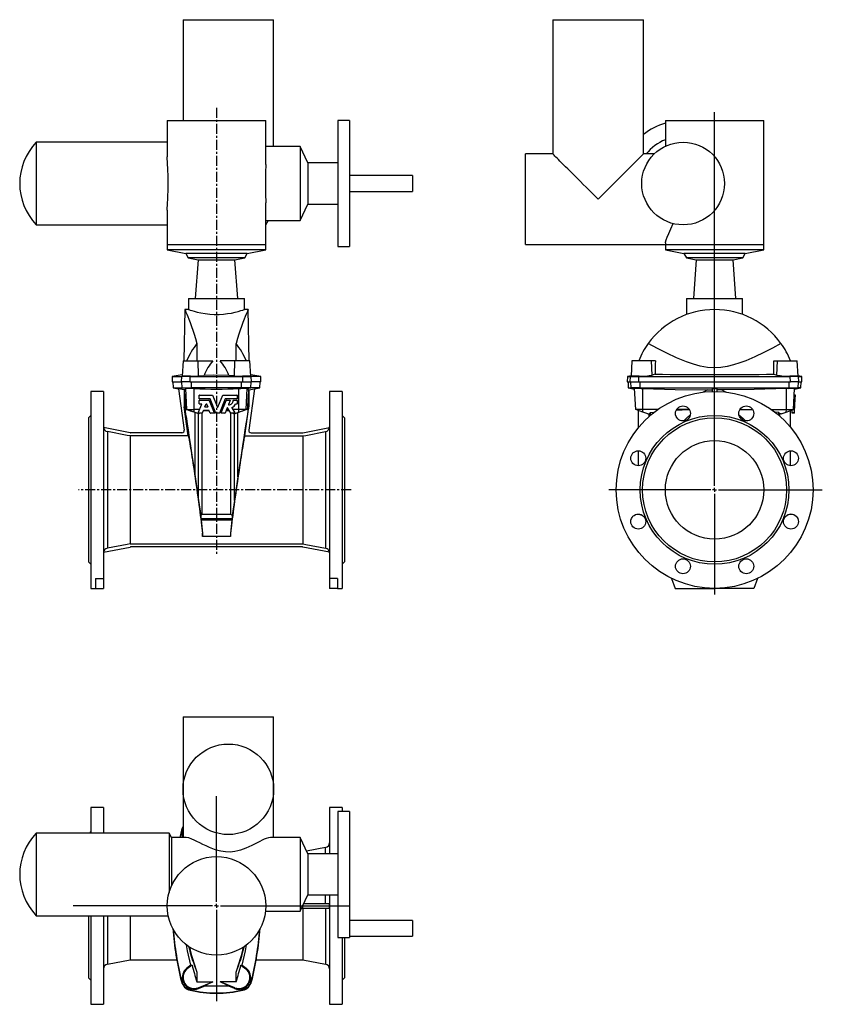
# Model space of a CAD drawing. Extents: x -10.2 to 29.9, y -7.2 to 42.
import ezdxf

# ---------------------------------------------------------------- set-up
doc = ezdxf.new("R2010")
doc.units = 0
doc.linetypes.add('CENTERX2', pattern=[0.8, 0.5, -0.1, 0.1, -0.1])
doc.layers.get('0').update_dxf_attribs({"linetype": 'CONTINUOUS'})
doc.layers.add('FORMAT', color=7, linetype='CONTINUOUS')

# ---------------------------------------------------------------- blocks, each defined once
blk = doc.blocks.new('SW_CENTERMARKSYMBOL_0')
at = {"layer": 'FORMAT', "color": 0}
for p, q in [((0, 0.197), (0, 18.887)), ((-0.197, 0), (-5.285, 0)), ((0, 0), (-0.098, 0)), ((0, 0), (0, 0.098)), ((0, 0), (0, -0.098)), ((0, 0), (0.098, 0)), ((0.197, 0), (5.386, 0)), ((0, -0.197), (0, -5.231))]:
    blk.add_line(p, q, dxfattribs=at)
blk = doc.blocks.new('SW_CENTERMARKSYMBOL_1')
at = {"layer": 'FORMAT', "color": 0}
for p, q in [((0, 0.197), (0, 5.476)), ((-0.197, 0), (-7.16, 0)), ((0, 0), (-0.098, 0)), ((0, 0), (0, 0.098)), ((0, 0), (0, -0.098)), ((0, 0), (0.098, 0)), ((0.197, 0), (6.63, 0)), ((0, -0.197), (0, -4.758))]:
    blk.add_line(p, q, dxfattribs=at)

msp = doc.modelspace()

# ---------------------------------------------------------------- linework, layer by layer
at = {"color": 7, "linetype": 'CONTINUOUS'}
for p, q in [((-2.051, 42.006), (-2.051, 36.967)), ((-2.051, 42.006), (2.476, 42.006)), ((2.476, 35.666), (2.476, 42.006)), ((16.441, 42.006), (16.441, 35.294)), ((16.441, 42.006), (20.969, 42.006)), ((20.969, 35.294), (20.969, 42.006)), ((-2.839, 36.967), (-2.839, 35.154)), ((-2.839, 36.967), (2.083, 36.967)), ((2.083, 34.776), (2.083, 36.967)), ((6.276, 36.967), (5.685, 36.967)), ((5.685, 36.967), (5.685, 30.668)), ((6.276, 36.967), (6.276, 30.668)), ((22.071, 36.967), (22.071, 35.685)), ((22.071, 36.967), (26.992, 36.967)), ((26.992, 30.746), (26.992, 36.967)), ((-2.839, 35.884), (-9.392, 35.884)), ((-9.392, 35.884), (-9.392, 31.75)), ((3.81, 35.666), (2.083, 35.666)), ((4.192, 34.843), (3.81, 35.666)), ((3.81, 35.666), (3.81, 31.969)), ((16.441, 35.294), (15.083, 35.294)), ((15.083, 30.766), (15.083, 35.294)), ((21.51, 35.294), (20.969, 35.294)), ((5.685, 34.843), (4.192, 34.843)), ((4.192, 34.843), (4.192, 32.791)), ((9.425, 34.211), (6.276, 34.211)), ((9.425, 34.211), (9.425, 33.424)), ((6.276, 33.424), (9.425, 33.424)), ((-2.839, 32.485), (-2.839, 30.746)), ((2.083, 30.746), (2.083, 32.859)), ((3.81, 31.969), (4.192, 32.791)), ((4.192, 32.791), (5.685, 32.791)), ((-9.392, 31.75), (-2.839, 31.75)), ((2.083, 31.969), (2.212, 31.969)), ((2.212, 31.969), (3.81, 31.969)), ((-2.839, 30.746), (-2.839, 30.51)), ((2.083, 30.51), (2.083, 30.746)), ((5.685, 30.668), (6.276, 30.668)), ((15.083, 30.766), (22.071, 30.766)), ((22.071, 30.849), (22.071, 30.746)), ((22.071, 30.746), (22.071, 30.51)), ((26.992, 30.51), (26.992, 30.746)), ((-2.839, 30.51), (-1.912, 30.313)), ((2.083, 30.51), (-2.839, 30.51)), ((-1.912, 30.313), (-1.787, 30.097)), ((1.157, 30.313), (-1.912, 30.313)), ((-1.787, 30.097), (-1.302, 29.994)), ((1.032, 30.097), (-1.787, 30.097)), ((0.547, 29.994), (1.032, 30.097)), ((1.032, 30.097), (1.157, 30.313)), ((1.157, 30.313), (2.083, 30.51)), ((22.071, 30.51), (22.997, 30.313)), ((26.992, 30.51), (22.071, 30.51)), ((22.997, 30.313), (23.122, 30.097)), ((26.066, 30.313), (22.997, 30.313)), ((23.122, 30.097), (23.607, 29.994)), ((25.941, 30.097), (23.122, 30.097)), ((25.456, 29.994), (25.941, 30.097)), ((25.941, 30.097), (26.066, 30.313)), ((26.066, 30.313), (26.992, 30.51)), ((-1.302, 29.994), (-1.437, 28.069)), ((-1.302, 29.994), (0.547, 29.994)), ((0.681, 28.069), (0.547, 29.994)), ((23.607, 29.994), (23.473, 28.069)), ((23.607, 29.994), (24.532, 29.994)), ((24.532, 29.994), (25.456, 29.994)), ((25.591, 28.069), (25.456, 29.994)), ((-1.776, 28.069), (-1.776, 27.518)), ((-1.776, 28.069), (1.02, 28.069)), ((1.02, 27.518), (1.02, 28.069)), ((23.134, 28.069), (23.134, 27.272)), ((23.134, 28.069), (24.532, 28.069)), ((24.532, 28.069), (25.929, 28.069)), ((25.929, 27.274), (25.929, 28.069)), ((-1.962, 27.518), (-2.007, 24.959)), ((-1.776, 27.518), (-1.962, 27.518)), ((1.206, 27.518), (1.02, 27.518)), ((1.251, 24.959), (1.207, 27.518)), ((-1.354, 25.825), (-1.354, 24.959)), ((0.598, 24.959), (0.598, 25.825)), ((-2.051, 24.959), (-2.092, 24.187)), ((-2.051, 24.959), (-1.293, 24.959)), ((-1.293, 24.959), (-0.556, 24.959)), ((0.538, 24.959), (-0.2, 24.959)), ((1.295, 24.959), (0.538, 24.959)), ((1.336, 24.187), (1.295, 24.959)), ((20.398, 24.959), (20.357, 24.186)), ((21.383, 24.959), (20.398, 24.959)), ((21.57, 24.959), (21.383, 24.959)), ((27.493, 24.959), (27.68, 24.959)), ((27.68, 24.959), (28.666, 24.959)), ((28.706, 24.186), (28.666, 24.959)), ((-2.588, 24.174), (-2.602, 23.896)), ((-2.088, 24.262), (-2.588, 24.174)), ((-2.588, 24.174), (-2.115, 24.174)), ((-1.689, 24.174), (-2.115, 24.174)), ((-1.689, 24.174), (0.934, 24.174)), ((-1.279, 24.201), (-0.996, 24.228)), ((0.523, 24.201), (0.24, 24.228)), ((0.934, 24.174), (1.359, 24.174)), ((1.832, 24.174), (1.332, 24.262)), ((1.832, 24.174), (1.359, 24.174)), ((1.847, 23.896), (1.832, 24.174)), ((20.176, 24.174), (20.162, 23.896)), ((20.358, 24.206), (20.176, 24.174)), ((20.176, 24.174), (20.329, 24.174)), ((20.329, 24.174), (20.748, 24.174)), ((20.748, 24.174), (28.315, 24.174)), ((21.563, 24.283), (21.413, 24.244)), ((27.501, 24.283), (27.651, 24.244)), ((28.734, 24.174), (28.315, 24.174)), ((28.887, 24.174), (28.705, 24.206)), ((28.734, 24.174), (28.887, 24.174)), ((28.902, 23.896), (28.887, 24.174)), ((-2.602, 23.896), (-2.129, 23.896)), ((-2.564, 23.896), (-2.549, 23.598)), ((-1.693, 23.896), (-2.129, 23.896)), ((-1.693, 23.896), (0.937, 23.896)), ((0.937, 23.896), (1.373, 23.896)), ((1.847, 23.896), (1.373, 23.896)), ((1.793, 23.598), (1.808, 23.896)), ((20.162, 23.896), (20.315, 23.896)), ((20.201, 23.896), (20.217, 23.598)), ((20.315, 23.896), (20.745, 23.896)), ((20.745, 23.896), (28.319, 23.896)), ((28.748, 23.896), (28.319, 23.896)), ((28.748, 23.896), (28.902, 23.896)), ((28.847, 23.598), (28.862, 23.896)), ((-6.028, 23.424), (-6.657, 23.424)), ((-6.657, 23.424), (-6.657, 13.581)), ((-6.028, 23.424), (-6.028, 14.075)), ((-2.549, 23.598), (-2.279, 23.55)), ((-2.549, 23.598), (-2.089, 23.598)), ((-1.991, 23.5), (-2.279, 23.551)), ((-2.279, 23.551), (-1.99, 21.491)), ((-2.089, 23.598), (-1.629, 23.598)), ((-1.986, 23.499), (-1.991, 23.5)), ((-1.991, 23.5), (-1.991, 22.65)), ((-1.904, 23.564), (-1.915, 23.563)), ((0.874, 23.598), (-1.629, 23.598)), ((-1.5, 23.563), (-1.587, 23.564)), ((-1.238, 23.062), (-1.238, 23.232)), ((-1.229, 23.241), (-0.583, 23.241)), ((-0.574, 23.236), (-0.328, 22.64)), ((-0.31, 22.64), (-0.063, 23.236)), ((-0.055, 23.241), (0.642, 23.241)), ((0.652, 23.232), (0.652, 23.062)), ((0.744, 23.563), (0.832, 23.564)), ((1.334, 23.598), (0.874, 23.598)), ((1.149, 23.564), (1.16, 23.563)), ((1.23, 23.499), (1.236, 23.5)), ((1.523, 23.551), (1.234, 21.491)), ((1.236, 23.5), (1.523, 23.551)), ((1.236, 23.5), (1.236, 22.65)), ((1.793, 23.598), (1.334, 23.598)), ((1.523, 23.55), (1.793, 23.598)), ((5.902, 23.424), (5.272, 23.424)), ((5.272, 23.424), (5.272, 14.075)), ((5.902, 23.424), (5.902, 13.581)), ((20.217, 23.598), (20.534, 23.542)), ((20.217, 23.598), (20.357, 23.598)), ((20.807, 23.598), (20.357, 23.598)), ((20.533, 23.563), (20.543, 23.564)), ((20.588, 22.518), (20.533, 23.563)), ((20.807, 23.598), (28.257, 23.598)), ((20.853, 23.564), (20.94, 23.563)), ((24.178, 23.499), (23.952, 23.389)), ((24.178, 23.499), (24.414, 23.5)), ((24.414, 23.551), (24.414, 23.422)), ((24.65, 23.551), (24.65, 23.422)), ((24.885, 23.499), (24.65, 23.5)), ((24.885, 23.499), (25.111, 23.389)), ((28.21, 23.564), (28.124, 23.563)), ((28.257, 23.598), (28.707, 23.598)), ((28.475, 22.518), (28.53, 23.563)), ((28.572, 23.241), (28.513, 23.241)), ((28.53, 23.563), (28.521, 23.564)), ((28.529, 23.542), (28.847, 23.598)), ((28.563, 23.062), (28.572, 23.232)), ((28.847, 23.598), (28.707, 23.598)), ((-1.787, 21.197), (-1.991, 22.65)), ((-1.289, 22.349), (-1.109, 22.781)), ((-1.238, 22.804), (-1.238, 22.974)), ((-0.709, 23.053), (-1.229, 23.053)), ((-1.229, 22.983), (-0.756, 22.983)), ((-1.118, 22.794), (-1.229, 22.794)), ((-0.957, 22.655), (-0.896, 22.801)), ((-0.827, 22.642), (-0.948, 22.642)), ((-0.879, 22.801), (-0.818, 22.655)), ((-0.747, 22.977), (-0.487, 22.349)), ((-0.408, 22.341), (-0.701, 23.047)), ((0.063, 23.047), (-0.23, 22.341)), ((-0.151, 22.349), (0.11, 22.977)), ((0.642, 23.053), (0.072, 23.053)), ((0.118, 22.983), (0.302, 22.983)), ((0.311, 22.97), (0.229, 22.771)), ((0.462, 22.983), (0.642, 22.983)), ((0.642, 22.794), (0.588, 22.794)), ((0.652, 22.974), (0.652, 22.804)), ((1.031, 21.197), (1.236, 22.65)), ((28.549, 22.794), (28.49, 22.794)), ((28.559, 22.983), (28.5, 22.983)), ((28.562, 23.053), (28.503, 23.053)), ((28.525, 22.349), (28.548, 22.781)), ((28.549, 22.804), (28.558, 22.974)), ((28.559, 22.983), (28.562, 23.047)), ((-6.657, 22.223), (-6.776, 22.105)), ((-1.914, 22.518), (-1.861, 22.518)), ((-1.861, 22.518), (-1.5, 22.518)), ((-1.218, 22.518), (-1.5, 22.518)), ((-1.256, 22.296), (-1.5, 22.387)), ((-1.28, 22.304), (-1.445, 22.364)), ((-1.445, 19.151), (-1.445, 22.364)), ((-1.096, 22.335), (-1.28, 22.335)), ((-1.28, 17.98), (-1.28, 22.304)), ((-1.256, 22.296), (-1.28, 22.304)), ((-1.217, 22.335), (-1.256, 22.296)), ((-1.037, 22.462), (-1.087, 22.341)), ((-1.087, 17.287), (-1.087, 22.342)), ((-1.034, 22.466), (-0.741, 22.466)), ((-0.747, 22.468), (-1.028, 22.468)), ((-0.688, 22.341), (-0.738, 22.462)), ((-0.495, 22.335), (-0.679, 22.335)), ((-0.481, 22.518), (-0.557, 22.518)), ((-0.535, 22.466), (-0.46, 22.466)), ((-0.238, 22.335), (-0.399, 22.335)), ((-0.178, 22.466), (-0.103, 22.466)), ((-0.081, 22.518), (-0.156, 22.518)), ((0.042, 22.335), (-0.142, 22.335)), ((0.159, 22.604), (0.05, 22.341)), ((0.102, 22.466), (0.265, 22.466)), ((0.231, 22.518), (0.124, 22.518)), ((0.345, 22.34), (0.176, 22.605)), ((0.331, 17.287), (0.331, 22.362)), ((0.537, 22.335), (0.353, 22.335)), ((0.384, 22.602), (0.545, 22.35)), ((0.744, 22.518), (0.438, 22.518)), ((0.461, 22.335), (0.5, 22.296)), ((0.5, 22.296), (0.744, 22.387)), ((0.5, 22.296), (0.524, 22.304)), ((0.524, 22.304), (0.689, 22.364)), ((0.524, 17.98), (0.524, 22.304)), ((0.689, 19.151), (0.689, 22.364)), ((1.105, 22.518), (0.744, 22.518)), ((1.159, 22.518), (1.105, 22.518)), ((6.02, 22.105), (5.902, 22.223)), ((20.941, 22.518), (20.588, 22.518)), ((20.949, 22.387), (20.588, 22.518)), ((20.733, 21.63), (20.733, 22.466)), ((21.687, 22.518), (20.941, 22.518)), ((21.198, 22.296), (20.949, 22.387)), ((21.198, 22.296), (21.263, 22.304)), ((21.263, 22.304), (21.323, 22.364)), ((21.263, 22.181), (21.263, 22.304)), ((21.323, 22.364), (21.508, 22.385)), ((21.323, 22.234), (21.323, 22.364)), ((23.268, 22.518), (22.632, 22.518)), ((25.795, 22.518), (26.432, 22.518)), ((27.376, 22.518), (28.123, 22.518)), ((27.74, 22.364), (27.556, 22.385)), ((27.74, 22.234), (27.74, 22.364)), ((27.801, 22.304), (27.74, 22.364)), ((27.865, 22.296), (27.801, 22.304)), ((27.801, 22.181), (27.801, 22.304)), ((27.865, 22.296), (28.114, 22.387)), ((28.114, 22.387), (28.475, 22.518)), ((28.123, 22.518), (28.475, 22.518)), ((28.331, 21.63), (28.331, 22.466)), ((28.407, 22.349), (28.415, 22.496)), ((28.525, 22.335), (28.407, 22.335)), ((-6.776, 22.105), (-6.776, 14.9)), ((6.02, 22.105), (6.02, 14.9)), ((-4.696, 21.359), (-6.025, 21.617)), ((-4.7, 21.197), (-4.7, 15.808)), ((-1.787, 21.197), (-4.7, 21.197)), ((-2.107, 21.357), (-4.674, 21.357)), ((1.031, 21.197), (3.944, 21.197)), ((1.351, 21.357), (3.918, 21.357)), ((3.94, 21.359), (5.269, 21.617)), ((3.944, 21.197), (3.944, 15.808)), ((20.733, 19.711), (20.733, 20.458)), ((28.331, 19.711), (28.331, 20.458)), ((-1.445, 19.151), (-1.28, 17.98)), ((0.689, 19.151), (0.524, 17.98)), ((-1.28, 17.98), (-1.168, 17.227)), ((0.524, 17.98), (0.412, 17.227)), ((-1.087, 17.287), (-1.168, 17.227)), ((-1.168, 17.227), (-1.155, 17.051)), ((-1.087, 17.287), (0.331, 17.287)), ((0.331, 17.287), (0.412, 17.227)), ((0.412, 17.227), (0.399, 17.051)), ((20.733, 17.287), (20.733, 17.294)), ((20.733, 17.287), (20.905, 17.241)), ((28.331, 17.287), (28.158, 17.241)), ((28.331, 17.287), (28.331, 17.294)), ((-1.15, 16.996), (-1.077, 16.339)), ((0.394, 16.996), (0.322, 16.339)), ((-1.077, 16.339), (-1.083, 16.167)), ((-1.077, 16.339), (-1.078, 16.339)), ((0.322, 16.339), (0.322, 16.339)), ((0.322, 16.339), (0.327, 16.167)), ((-4.7, 15.808), (3.944, 15.808)), ((-6.025, 15.387), (-4.696, 15.646)), ((3.918, 15.648), (-4.674, 15.648)), ((5.269, 15.387), (3.94, 15.646)), ((-6.776, 14.9), (-6.657, 14.782)), ((5.902, 14.782), (6.02, 14.9)), ((-6.421, 14.075), (-6.028, 14.075)), ((-6.421, 14.075), (-6.421, 13.581)), ((-6.028, 14.075), (-6.028, 13.581)), ((5.665, 14.075), (5.272, 14.075)), ((5.272, 14.075), (5.272, 13.581)), ((5.665, 14.075), (5.665, 13.581)), ((22.384, 14.075), (22.563, 13.581)), ((26.68, 14.075), (26.5, 13.581)), ((-6.657, 13.581), (-6.421, 13.581)), ((-6.421, 13.581), (-6.028, 13.581)), ((5.665, 13.581), (5.272, 13.581)), ((5.665, 13.581), (5.902, 13.581)), ((22.563, 13.581), (24.532, 13.581)), ((26.5, 13.581), (24.532, 13.581)), ((-2.051, 7.158), (-2.051, 3.536)), ((-2.051, 7.158), (0.213, 7.158)), ((0.213, 7.158), (2.476, 7.158)), ((2.476, 1.133), (2.476, 7.158)), ((-2.051, 3.536), (-2.051, 1.133)), ((-6.028, 2.631), (-6.657, 2.631)), ((-6.657, 2.631), (-6.657, 1.351)), ((-6.028, 2.631), (-6.028, 1.351)), ((5.902, 2.631), (5.272, 2.631)), ((5.272, 2.631), (5.272, 0.31)), ((5.902, 2.631), (5.902, 2.434)), ((6.276, 2.434), (5.685, 2.434)), ((5.685, 2.434), (5.685, -3.866)), ((6.276, 2.434), (6.276, -3.866)), ((-2.129, 1.496), (-2.217, 1.133)), ((-2.115, 1.493), (-2.202, 1.133)), ((-2.061, 1.479), (-2.051, 1.505)), ((-2.746, 1.351), (-9.392, 1.351)), ((-9.392, 1.351), (-9.392, -2.783)), ((-6.657, 1.43), (-6.736, 1.351)), ((-2.622, 1.133), (-2.746, 1.351)), ((-2.746, 1.351), (-2.746, -1.621)), ((-1.907, 1.133), (-2.622, 1.133)), ((-2.622, 1.133), (-2.622, -1.281)), ((3.81, 1.133), (2.334, 1.133)), ((4.192, 0.31), (3.81, 1.133)), ((3.81, 1.133), (3.81, -2.564)), ((5.081, 0.627), (4.13, 0.442)), ((5.685, 0.31), (4.192, 0.31)), ((4.192, 0.31), (4.192, -1.742)), ((3.81, -2.564), (4.192, -1.742)), ((4.192, -1.742), (5.685, -1.742)), ((5.272, -1.742), (5.272, -7.212)), ((3.882, -2.409), (3.918, -2.409)), ((3.918, -2.409), (3.94, -2.409)), ((3.94, -2.409), (5.269, -2.409)), ((3.944, -2.409), (3.944, -4.988)), ((3.992, -2.173), (5.269, -2.173)), ((-9.392, -2.783), (-2.789, -2.783)), ((-6.776, -2.783), (-6.776, -5.893)), ((-6.657, -2.783), (-6.657, -7.212)), ((-6.028, -2.783), (-6.028, -7.212)), ((-4.7, -2.783), (-4.7, -4.988)), ((2.068, -2.564), (3.81, -2.564)), ((9.425, -3.025), (6.276, -3.025)), ((9.425, -3.025), (9.425, -3.813)), ((5.685, -3.866), (6.276, -3.866)), ((5.902, -3.866), (5.902, -7.212)), ((6.02, -3.866), (6.02, -5.893)), ((6.276, -3.813), (9.425, -3.813)), ((-5.836, -5.208), (-4.7, -4.988)), ((-4.7, -4.988), (-2.364, -4.988)), ((-1.667, -5.26), (-1.862, -5.41)), ((-1.6, -5.252), (-1.839, -5.439)), ((0.844, -5.252), (1.083, -5.439)), ((0.912, -5.26), (1.107, -5.41)), ((1.608, -4.988), (3.944, -4.988)), ((3.944, -4.988), (5.081, -5.208)), ((-6.776, -5.893), (-6.657, -6.011)), ((-1.354, -5.607), (-1.354, -6.086)), ((0.598, -6.086), (0.598, -5.607)), ((5.902, -6.011), (6.02, -5.893)), ((-1.354, -6.086), (-0.556, -6.086)), ((-1.293, -6.384), (-0.556, -6.086)), ((-1.279, -6.421), (-0.996, -6.305)), ((0.598, -6.086), (-0.2, -6.086)), ((0.538, -6.384), (-0.2, -6.086)), ((0.523, -6.421), (0.24, -6.305)), ((-6.657, -7.212), (-6.028, -7.212)), ((5.272, -7.212), (5.902, -7.212))]:
    msp.add_line(p, q, dxfattribs=at)
at = {"color": 8, "linetype": 'CONTINUOUS'}
for p, q in [((2.083, 30.746), (-2.839, 30.746)), ((26.992, 30.746), (22.071, 30.746)), ((-1.279, 24.201), (-1.293, 24.959)), ((0.523, 24.201), (0.538, 24.959)), ((21.413, 24.244), (21.383, 24.959)), ((27.651, 24.244), (27.68, 24.959)), ((-2.129, 23.896), (-2.115, 24.174)), ((-2.061, 24.184), (-2.115, 24.174)), ((-1.693, 23.896), (-1.689, 24.174)), ((-1.676, 24.184), (-1.689, 24.174)), ((0.921, 24.184), (0.934, 24.174)), ((0.937, 23.896), (0.934, 24.174)), ((1.306, 24.184), (1.359, 24.174)), ((1.373, 23.896), (1.359, 24.174)), ((20.315, 23.896), (20.329, 24.174)), ((20.384, 24.184), (20.329, 24.174)), ((20.745, 23.896), (20.748, 24.174)), ((20.762, 24.184), (20.748, 24.174)), ((28.302, 24.184), (28.315, 24.174)), ((28.319, 23.896), (28.315, 24.174)), ((28.679, 24.184), (28.734, 24.174)), ((28.748, 23.896), (28.734, 24.174)), ((-2.089, 23.598), (-2.105, 23.896)), ((-1.629, 23.598), (-1.633, 23.896)), ((0.874, 23.598), (0.877, 23.896)), ((1.334, 23.598), (1.349, 23.896)), ((20.357, 23.598), (20.342, 23.896)), ((20.807, 23.598), (20.803, 23.896)), ((28.257, 23.598), (28.26, 23.896)), ((28.707, 23.598), (28.722, 23.896)), ((-1.904, 23.564), (-2.089, 23.598)), ((-1.861, 22.518), (-1.915, 23.563)), ((-1.587, 23.564), (-1.629, 23.598)), ((-1.5, 22.518), (-1.5, 23.563)), ((0.744, 22.518), (0.744, 23.563)), ((0.832, 23.564), (0.874, 23.598)), ((1.105, 22.518), (1.16, 23.563)), ((1.149, 23.564), (1.334, 23.598)), ((20.543, 23.564), (20.357, 23.598)), ((20.853, 23.564), (20.807, 23.598)), ((20.941, 22.518), (20.94, 23.563)), ((28.123, 22.518), (28.124, 23.563)), ((28.21, 23.564), (28.257, 23.598)), ((28.572, 23.232), (28.513, 23.232)), ((28.521, 23.564), (28.707, 23.598)), ((28.548, 22.781), (28.489, 22.781)), ((28.549, 22.804), (28.49, 22.804)), ((28.558, 22.974), (28.499, 22.974)), ((28.562, 23.047), (28.503, 23.047)), ((28.563, 23.062), (28.504, 23.062)), ((-1.5, 22.387), (-1.861, 22.518)), ((-1.5, 22.387), (-1.5, 22.518)), ((0.744, 22.387), (0.744, 22.518)), ((0.744, 22.387), (1.105, 22.518)), ((20.949, 22.387), (20.941, 22.518)), ((28.114, 22.387), (28.123, 22.518)), ((28.525, 22.349), (28.407, 22.349)), ((-5.836, 21.418), (-5.836, 15.587)), ((5.081, 21.418), (5.081, 15.587)), ((0.399, 17.051), (-1.155, 17.051)), ((0.394, 16.996), (-1.15, 16.996)), ((0.327, 16.167), (-1.083, 16.167)), ((-2.129, 1.496), (-2.115, 1.493)), ((-2.061, 1.479), (-2.115, 1.493)), ((5.081, 0.31), (5.081, 0.627)), ((5.081, -2.173), (5.081, -1.742)), ((3.918, -2.409), (3.918, -2.332)), ((3.94, -2.409), (3.94, -2.284)), ((5.081, -2.409), (5.081, -5.208)), ((-5.836, -2.783), (-5.836, -5.208)), ((-1.862, -5.41), (-1.839, -5.439)), ((1.107, -5.41), (1.083, -5.439)), ((-2.129, -6.078), (-2.115, -6.074)), ((-2.061, -6.061), (-2.115, -6.074)), ((-1.279, -6.421), (-1.293, -6.384)), ((0.523, -6.421), (0.538, -6.384)), ((1.306, -6.061), (1.359, -6.074)), ((1.373, -6.078), (1.359, -6.074)), ((-1.693, -6.507), (-1.689, -6.493)), ((-1.676, -6.438), (-1.689, -6.493)), ((0.921, -6.438), (0.934, -6.493)), ((0.937, -6.507), (0.934, -6.493))]:
    msp.add_line(p, q, dxfattribs=at)
at = {"color": 7, "linetype": 'CONTINUOUS'}
for points in [[(-2.837, 32.485), (-2.838, 32.543), (-2.829, 32.792), (-2.812, 33.089), (-2.804, 33.248), (-2.797, 33.412), (-2.792, 33.582), (-2.789, 33.753), (-2.789, 33.93), (-2.793, 34.107), (-2.799, 34.272), (-2.806, 34.435), (-2.815, 34.598), (-2.824, 34.756), (-2.832, 34.905), (-2.837, 35.047), (-2.838, 35.154)], [(18.705, 33.03), (18.554, 33.181), (18.403, 33.332), (18.254, 33.481), (18.107, 33.628), (17.962, 33.772), (17.821, 33.914), (17.684, 34.051), (17.551, 34.184), (17.424, 34.311), (17.302, 34.433), (17.186, 34.548), (17.078, 34.657), (16.976, 34.759), (16.882, 34.852), (16.797, 34.938), (16.72, 35.015), (16.652, 35.083), (16.592, 35.142), (16.543, 35.192), (16.503, 35.232), (16.473, 35.262), (16.453, 35.282), (16.442, 35.292), (16.441, 35.294)], [(20.969, 35.294), (20.967, 35.292), (20.957, 35.282), (20.937, 35.262), (20.907, 35.232), (20.867, 35.192), (20.817, 35.142), (20.758, 35.083), (20.69, 35.015), (20.613, 34.938), (20.527, 34.852), (20.434, 34.759), (20.332, 34.657), (20.223, 34.548), (20.108, 34.433), (19.986, 34.311), (19.859, 34.184), (19.726, 34.051), (19.589, 33.914), (19.448, 33.772), (19.303, 33.628), (19.156, 33.481), (19.007, 33.332), (18.856, 33.181), (18.705, 33.03)], [(2.082, 34.776), (2.082, 34.696), (2.077, 34.427), (2.07, 34.135), (2.067, 33.829), (2.07, 33.515), (2.077, 33.219), (2.082, 32.931), (2.082, 32.859)], [(2.212, 31.969), (2.146, 31.853), (2.083, 31.754)], [(22.075, 30.849), (22.075, 30.888), (22.105, 30.999), (22.161, 31.143), (22.238, 31.318), (22.343, 31.553), (22.456, 31.818)], [(-1.962, 27.516), (-1.962, 27.517), (-1.954, 27.499), (-1.935, 27.455), (-1.904, 27.384), (-1.863, 27.287), (-1.814, 27.169), (-1.757, 27.029), (-1.693, 26.864), (-1.624, 26.677), (-1.557, 26.489), (-1.49, 26.285), (-1.421, 26.062), (-1.354, 25.825)], [(-1.776, 27.518), (-1.757, 27.512), (-1.702, 27.493), (-1.614, 27.466), (-1.491, 27.43), (-1.338, 27.39), (-1.155, 27.35), (-0.948, 27.314), (-0.717, 27.287), (-0.49, 27.274), (-0.252, 27.274), (-0.036, 27.287), (0.176, 27.312), (0.371, 27.344), (0.552, 27.383), (0.711, 27.423), (0.845, 27.462), (0.941, 27.492), (1.001, 27.512), (1.02, 27.518)], [(1.206, 27.516), (1.206, 27.517), (1.198, 27.499), (1.179, 27.455), (1.148, 27.384), (1.107, 27.287), (1.058, 27.169), (1.001, 27.029), (0.937, 26.864), (0.868, 26.677), (0.802, 26.489), (0.734, 26.285), (0.665, 26.062), (0.598, 25.825)], [(27.848, 25.825), (27.425, 25.595), (26.991, 25.37), (26.546, 25.157), (26.089, 24.96), (25.788, 24.846), (25.479, 24.746), (25.164, 24.667), (24.843, 24.617), (24.532, 24.6), (24.173, 24.623), (23.817, 24.687), (23.468, 24.782), (23.13, 24.9), (22.63, 25.105), (22.145, 25.333), (21.673, 25.575), (21.215, 25.825)], [(-2.09, 24.187), (-2.091, 24.185), (-2.061, 24.184)], [(0.24, 24.228), (-0.509, 24.234), (-0.996, 24.228)], [(1.334, 24.187), (1.335, 24.185), (1.306, 24.184)], [(20.384, 24.184), (20.364, 24.184), (20.358, 24.186)], [(28.679, 24.184), (28.699, 24.184), (28.706, 24.186)], [(-1.915, 23.563), (-1.95, 23.516), (-1.986, 23.499)], [(1.16, 23.563), (1.194, 23.516), (1.23, 23.499)], [(20.94, 23.563), (22.558, 23.516), (24.178, 23.499)], [(24.65, 23.551), (24.532, 23.55), (24.414, 23.551)], [(28.124, 23.563), (26.505, 23.516), (24.885, 23.499)], [(28.572, 23.232), (28.572, 23.234), (28.572, 23.236), (28.572, 23.237), (28.572, 23.239), (28.572, 23.24), (28.572, 23.241), (28.572, 23.241), (28.572, 23.241)], [(-1.991, 22.65), (-1.985, 22.635), (-1.971, 22.569), (-1.95, 22.452), (-1.922, 22.285), (-1.886, 22.068), (-1.844, 21.8), (-1.795, 21.482), (-1.739, 21.114), (-1.676, 20.697), (-1.606, 20.23), (-1.529, 19.715), (-1.445, 19.151)], [(1.236, 22.65), (1.229, 22.635), (1.215, 22.569), (1.194, 22.452), (1.166, 22.285), (1.131, 22.068), (1.088, 21.8), (1.039, 21.482), (0.983, 21.114), (0.92, 20.697), (0.85, 20.23), (0.773, 19.715), (0.689, 19.151)], [(28.548, 22.781), (28.548, 22.783), (28.548, 22.786), (28.548, 22.788), (28.549, 22.79), (28.549, 22.792), (28.549, 22.793), (28.549, 22.794), (28.549, 22.794)], [(28.549, 22.794), (28.549, 22.794), (28.549, 22.795), (28.549, 22.796), (28.549, 22.797), (28.549, 22.798), (28.549, 22.8), (28.549, 22.802), (28.549, 22.804)], [(28.558, 22.974), (28.558, 22.975), (28.558, 22.977), (28.558, 22.979), (28.559, 22.98), (28.559, 22.981), (28.559, 22.982), (28.559, 22.983), (28.559, 22.983)], [(28.562, 23.053), (28.562, 23.053), (28.562, 23.053), (28.562, 23.054), (28.562, 23.055), (28.563, 23.057), (28.563, 23.058), (28.563, 23.06), (28.563, 23.062)], [(28.562, 23.047), (28.562, 23.048), (28.562, 23.049), (28.562, 23.05), (28.562, 23.051), (28.562, 23.052), (28.562, 23.052), (28.562, 23.053), (28.562, 23.053)], [(22.612, 22.482), (22.904, 22.5), (23.269, 22.517)], [(23.316, 22.248), (23.105, 22.068), (22.985, 21.949)], [(25.747, 22.248), (25.958, 22.068), (26.079, 21.949)], [(26.451, 22.482), (26.16, 22.5), (25.795, 22.517)], [(28.407, 22.335), (28.407, 22.336), (28.407, 22.337), (28.407, 22.338), (28.407, 22.34), (28.407, 22.342), (28.407, 22.344), (28.407, 22.346), (28.407, 22.349)], [(28.525, 22.335), (28.525, 22.336), (28.525, 22.337), (28.525, 22.338), (28.525, 22.34), (28.525, 22.342), (28.525, 22.344), (28.525, 22.346), (28.525, 22.349)], [(-4.7, 21.197), (-4.851, 21.226), (-5.836, 21.418)], [(-1.787, 21.197), (-1.782, 21.181), (-1.774, 21.151), (-1.765, 21.108), (-1.753, 21.051), (-1.74, 20.981), (-1.725, 20.897), (-1.709, 20.802), (-1.691, 20.694), (-1.671, 20.575), (-1.651, 20.445), (-1.628, 20.304), (-1.605, 20.155), (-1.581, 19.997), (-1.556, 19.83), (-1.53, 19.657), (-1.503, 19.478), (-1.476, 19.294), (-1.449, 19.106), (-1.422, 18.915), (-1.394, 18.721), (-1.366, 18.526), (-1.339, 18.331), (-1.312, 18.138), (-1.286, 17.946), (-1.26, 17.756), (-1.235, 17.571), (-1.211, 17.391), (-1.188, 17.216), (-1.166, 17.048), (-1.146, 16.888), (-1.126, 16.736), (-1.109, 16.594), (-1.093, 16.461), (-1.078, 16.339)], [(1.031, 21.197), (1.026, 21.181), (1.018, 21.151), (1.009, 21.108), (0.997, 21.051), (0.984, 20.981), (0.97, 20.897), (0.953, 20.802), (0.935, 20.694), (0.916, 20.575), (0.895, 20.445), (0.873, 20.304), (0.849, 20.155), (0.825, 19.997), (0.8, 19.83), (0.774, 19.657), (0.748, 19.478), (0.721, 19.294), (0.693, 19.106), (0.666, 18.915), (0.638, 18.721), (0.611, 18.526), (0.583, 18.331), (0.556, 18.138), (0.53, 17.946), (0.504, 17.756), (0.479, 17.571), (0.455, 17.391), (0.432, 17.216), (0.41, 17.048), (0.39, 16.888), (0.371, 16.736), (0.353, 16.594), (0.337, 16.461), (0.322, 16.339)], [(3.944, 21.197), (4.095, 21.226), (5.081, 21.418)], [(-4.7, 15.808), (-4.851, 15.779), (-5.836, 15.587)], [(3.944, 15.808), (4.095, 15.779), (5.081, 15.587)], [(2.334, 1.132), (2.329, 1.133), (2.23, 1.117), (2.105, 1.076), (2.007, 1.035), (1.9, 0.986), (1.782, 0.928), (1.656, 0.866), (1.385, 0.732), (1.082, 0.596), (0.823, 0.5), (0.684, 0.459), (0.541, 0.428), (0.309, 0.399), (0.067, 0.403), (-0.164, 0.437), (-0.391, 0.498), (-0.567, 0.56), (-0.736, 0.629), (-0.902, 0.704), (-1.059, 0.781), (-1.211, 0.856), (-1.355, 0.928), (-1.492, 0.994), (-1.619, 1.051), (-1.765, 1.106), (-1.887, 1.132), (-1.907, 1.129)], [(5.269, -2.409), (5.269, -2.291), (5.269, -2.173)], [(-1.667, -5.26), (-1.829, -4.534), (-1.876, -4.24)], [(0.912, -5.26), (1.073, -4.534), (1.12, -4.238)], [(0.24, -6.305), (-0.509, -6.304), (-0.996, -6.305)]]:
    msp.add_lwpolyline(points, dxfattribs=at)
for centre, radius in [((22.957, 33.817), 2.067), ((24.532, 18.502), 4.921), ((22.95, 22.322), 0.374), ((26.114, 22.322), 0.374), ((24.532, 18.502), 3.72), ((24.532, 18.502), 3.602), ((24.532, 18.502), 2.461), ((20.713, 20.084), 0.374), ((28.351, 20.084), 0.374), ((20.713, 16.92), 0.374), ((28.351, 16.92), 0.374), ((22.95, 14.683), 0.374), ((26.114, 14.683), 0.374), ((0.213, 3.536), 2.264), ((-0.378, -2.291), 2.461)]:
    msp.add_circle(centre, radius, dxfattribs=at)
for centre, radius, start, end in [((22.957, 33.817), 3.15, 106.3348, 129.1424), ((22.957, 33.817), 2.362, 112.0243, 141.3178), ((-7.228, 33.817), 2.992, 136.3074, 223.6926), ((24.532, 23.423), 4.095, 35.9103, 144.0897), ((2.249, 23.084), 4.527, 142.7364, 155.527), ((-3.005, 23.084), 4.527, 24.473, 37.2636), ((24.532, 23.424), 4.094, 144.0974, 157.9757), ((24.532, 23.424), 4.094, 22.0243, 35.9026), ((1.173, 23.421), 2.314, 138.3472, 159.5909), ((-1.929, 23.421), 2.314, 20.4091, 41.6528), ((39.217, 24.414), 17.655, 178.2308, 180.4241), ((9.846, 24.414), 17.655, 359.5759, 1.7692), ((-1.865, 14.969), 9.217, 88.8289, 91.2216), ((-1.628, 27.774), 3.59, 269.2289, 275.5873), ((0.872, 27.774), 3.59, 264.4127, 270.7711), ((1.109, 14.969), 9.217, 88.7784, 91.1711), ((20.569, 14.756), 9.43, 88.8272, 91.1213), ((20.834, 26.948), 2.765, 268.4949, 282.0793), ((24.532, 371.45), 347.179, 269.50998, 270.49002), ((28.229, 26.948), 2.765, 257.9207, 271.5051), ((28.495, 14.756), 9.43, 88.8787, 91.1728), ((-29.689, 20.996), 27.816, 3.1363, 5.1632), ((-1.739, -25.48), 49.044, 89.8229, 90.1934), ((-0.378, 53.903), 30.361, 267.882, 272.118), ((-1.229, 23.232), 0.00944, 89.9597, 179.9615), ((-0.583, 23.232), 0.00945, 22.5515, 90.0209), ((-0.055, 23.232), 0.00945, 89.9792, 157.4487), ((0.642, 23.232), 0.00944, 0.0386, 90.0401), ((0.983, -25.48), 49.044, 89.8066, 90.1771), ((28.933, 20.996), 27.816, 174.8368, 176.8637), ((20.692, -15.604), 39.168, 89.7646, 90.2187), ((28.371, -15.604), 39.168, 89.7813, 90.2354), ((-1.229, 23.062), 0.00944, 180.0402, 270.0385), ((-1.229, 22.974), 0.00944, 89.9615, 179.9598), ((-1.229, 22.804), 0.00944, 180.0402, 270.0385), ((-1.118, 22.785), 0.00944, 337.5132, 90.0598), ((-0.948, 22.652), 0.00944, 157.5141, 270.0577), ((-0.888, 22.798), 0.00945, 22.5636, 157.4364), ((-0.827, 22.652), 0.00944, 269.9423, 22.4859), ((-0.756, 22.974), 0.00945, 22.5517, 90.0207), ((-0.709, 23.043), 0.00945, 22.5513, 90.0208), ((-0.319, 22.644), 0.00945, 202.5635, 337.4365), ((0.072, 23.043), 0.00945, 89.9793, 157.4483), ((0.118, 22.974), 0.00945, 89.9789, 157.4487), ((0.237, 22.767), 0.00944, 157.5112, 267.7757), ((0.245, 22.966), 0.208, 267.6767, 2.1034), ((0.302, 22.974), 0.00944, 337.5126, 90.0604), ((0.246, 22.966), 0.378, 292.22, 332.1296), ((0.462, 22.974), 0.00944, 89.9584, 182.106), ((0.588, 22.785), 0.00945, 89.9851, 152.1166), ((0.642, 23.062), 0.00944, 269.9617, 359.9596), ((0.642, 22.974), 0.00944, 0.0404, 90.0383), ((0.642, 22.804), 0.00944, 269.9617, 359.9596), ((-6.517, 7.736), 15.482, 70.8769, 72.7053), ((-1.28, 22.345), 0.00944, 157.5126, 270.0604), ((-1.096, 22.345), 0.00945, 269.9789, 337.4487), ((-1.028, 22.458), 0.00945, 89.9799, 157.4478), ((-0.747, 22.458), 0.00945, 22.5513, 90.0211), ((-0.679, 22.345), 0.00945, 202.5517, 270.0207), ((-0.495, 22.345), 0.00944, 269.9397, 22.4873), ((-0.399, 22.345), 0.00945, 202.5516, 270.0208), ((-0.238, 22.345), 0.00945, 269.9792, 337.4485), ((-0.142, 22.345), 0.00944, 157.5127, 270.0603), ((0.042, 22.345), 0.00945, 269.9793, 337.4483), ((0.168, 22.6), 0.00945, 32.5577, 157.4293), ((0.353, 22.345), 0.00945, 212.553, 270.0138), ((0.392, 22.607), 0.00943, 112.1869, 212.524), ((0.537, 22.345), 0.00944, 269.9333, 32.5005), ((5.761, 7.736), 15.482, 107.2947, 109.1231), ((-5.791, 21.652), 0.236, 180, 188.4657), ((-5.791, 21.65), 0.236, 187.8889, 258.9741), ((-4.674, 21.475), 0.118, 259, 270), ((-2.107, 21.475), 0.118, 270, 8), ((1.351, 21.475), 0.118, 172, 270), ((3.918, 21.475), 0.118, 270, 281), ((5.035, 21.65), 0.236, 281.0259, 352.1111), ((5.035, 21.652), 0.236, 351.5476, 0), ((0.569, 17.192), 1.729, 184.6798, 186.5128), ((-1.324, 17.192), 1.729, 353.4872, 355.3202), ((-26.662, 16.932), 25.591, 358.2868, 358.6727), ((25.906, 16.932), 25.591, 181.3273, 181.7132), ((-5.791, 15.353), 0.236, 171.5476, 180), ((-5.791, 15.355), 0.236, 101.0232, 172.1138), ((-4.674, 15.53), 0.118, 90, 101), ((3.918, 15.53), 0.118, 79, 90), ((5.035, 15.355), 0.236, 7.8862, 78.9768), ((5.035, 15.353), 0.236, 0, 8.4657), ((-1.557, 1.351), 0.591, 146.8366, 165.7577), ((-1.557, 1.351), 0.576, 149.1264, 165.7577), ((-1.505, 1.293), 0.587, 161.5197, 195.902), ((-7.228, -0.716), 2.992, 136.3074, 223.6926), ((5.035, 0.859), 0.236, 281, 0), ((12.791, -2.291), 15.394, 184.2343, 194.2423), ((-13.547, -2.291), 15.394, 345.7577, 355.7657), ((12.791, -2.291), 15.379, 184.3584, 194.2423), ((-13.547, -2.291), 15.379, 345.7577, 355.6416), ((6.808, -2.255), 8.823, 193.4643, 202.3287), ((7.046, -2.412), 8.987, 192.3684, 200.8274), ((-7.565, -2.255), 8.824, 337.6714, 346.5361), ((-7.801, -2.412), 8.987, 339.1724, 347.6297), ((-5.791, -5.44), 0.236, 101, 180), ((-1.505, -5.875), 0.586, 127.5248, 198.4922), ((-1.658, -5.049), 0.211, 267.4015, 285.9693), ((9.976, -2.291), 11.949, 194.3488, 198.5213), ((-10.732, -2.291), 11.949, 341.4787, 345.6512), ((0.902, -5.049), 0.211, 254.0307, 272.5985), ((0.749, -5.875), 0.586, 341.5078, 52.4752), ((5.035, -5.44), 0.236, 0, 79), ((-1.5, -5.873), 0.551, 128, 292), ((0.744, -5.873), 0.551, 248, 52), ((-1.557, -5.933), 0.591, 194.2423, 256.6833), ((-1.557, -5.933), 0.576, 194.2423, 256.6833), ((-1.499, -5.873), 0.593, 198.4907, 252.6096), ((2.517, -12.808), 7.391, 114.5679, 118.3771), ((-3.273, -12.808), 7.391, 61.6229, 65.4321), ((0.744, -5.873), 0.593, 287.3904, 341.5093), ((0.801, -5.933), 0.576, 283.3167, 345.7577), ((0.801, -5.933), 0.591, 283.3167, 345.7577), ((-0.378, -0.952), 5.709, 256.6833, 283.3167), ((-0.378, -0.952), 5.694, 256.6833, 283.3167), ((-1.501, -5.878), 0.587, 252.6084, 292.2766), ((0.745, -5.878), 0.587, 247.7234, 287.3916)]:
    msp.add_arc(centre, radius, start, end, dxfattribs=at)
at = {"layer": 'FORMAT', "linetype": 'CENTERX2'}
for p, q in [((-0.378, 37.606), (-0.378, 15.221)), ((6.352, 18.502), (-7.28, 18.502))]:
    msp.add_line(p, q, dxfattribs=at)

# ---------------------------------------------------------------- block references
at = {"layer": 'FORMAT'}
for name, p in [('SW_CENTERMARKSYMBOL_0', (24.532, 18.502)), ('SW_CENTERMARKSYMBOL_1', (-0.378, -2.291))]:
    msp.add_blockref(name, p, dxfattribs=at)

doc.saveas('drawing.dxf')
